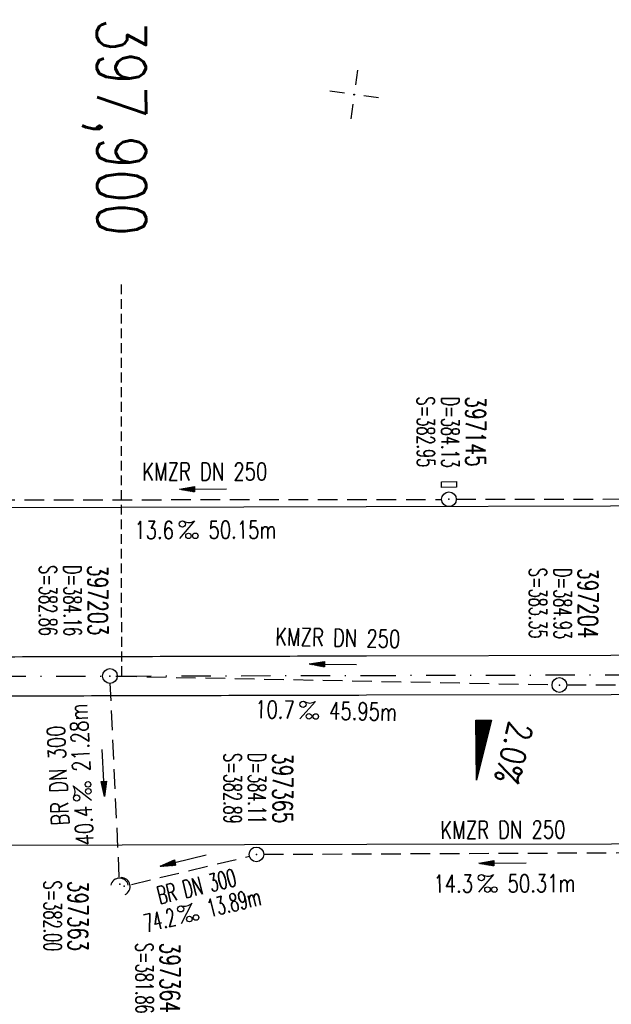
# Model space of a CAD drawing. Extents: x 0 to 1135, y 0 to 420.
# Tile 8 of 56: x 268 to 329, y 168 to 269. Entities that reach past the tile are written whole.
import ezdxf
from ezdxf.enums import TextEntityAlignment as Align

# ---------------------------------------------------------------- set-up
doc = ezdxf.new("R2010")
doc.units = 0
doc.header["$LTSCALE"] = 2
doc.header["$MEASUREMENT"] = 0
for name, pattern in [('AUSGEZOGEN', [0]), ('GESTRICH-X2', [1.5, 1, -0.5]), ('GESTRICHELT', [0.75, 0.5, -0.25]), ('STRICHPT-X3', [3, 1.5, -0.75, 0, -0.75])]:
    doc.linetypes.add(name, pattern=pattern)
doc.layers.get('0').update_dxf_attribs({"linetype": 'AUSGEZOGEN'})
for name, color, linetype in [('ACHSE', 250, 'STRICHPT-X3'), ('FBR', 8, 'CONTINUOUS'), ('GEF', 1, 'AUSGEZOGEN'), ('HEKTOM', 250, 'GESTRICHELT'), ('KANAL', 7, 'GESTRICH-X2'), ('NETZ', 250, 'CONTINUOUS'), ('PFEIL', 7, 'CONTINUOUS'), ('SCHACHTNR', 6, 'CONTINUOUS'), ('SCHSYMBOL', 7, 'CONTINUOUS'), ('TEXTO', 4, 'CONTINUOUS'), ('TEXTU', 4, 'CONTINUOUS')]:
    doc.layers.add(name, color=color, linetype=linetype)
doc.styles.add('ROMANS', font='romans.shx', dxfattribs={"width": 0.8})

# ---------------------------------------------------------------- blocks, each defined once
blk = doc.blocks.new('IKR')
at = {"color": 0}
for p, q in [((0, 1), (0, 2.5)), ((-2.5, 0), (-1, 0)), ((1, 0), (2.5, 0)), ((0, -2.5), (0, -1))]:
    blk.add_line(p, q, dxfattribs=at)
blk.add_circle((0, 0), 0.05, dxfattribs=at)
blk.add_point((0, 0), dxfattribs=at)
blk = doc.blocks.new('PROM')
blk.add_line((1.57, 1.82), (0.02, 0.02))
for centre, radius in [((0.32, 1.51), 0.317), ((0.94, 0.29), 0.283), ((1.64, 0.29), 0.283)]:
    blk.add_circle(centre, radius)
blk.add_arc((0.99, 2.68), 1.03, 239.1414, 303.3549)
blk = doc.blocks.new('PFEIL2')
at = {"color": 0}
for p, q in [((0.88, 0), (-2.4, -0.01)), ((0.88, -0.27), (0.88, 0.28)), ((0.88, 0.28), (2.43, 0.01)), ((0.91, 0.27), (0.88, 0.26)), ((0.97, 0.26), (0.88, 0.25)), ((1.02, 0.25), (0.88, 0.23)), ((1.07, 0.24), (0.88, 0.21)), ((1.13, 0.23), (0.88, 0.19)), ((1.18, 0.22), (0.88, 0.17)), ((1.24, 0.21), (0.88, 0.15)), ((1.29, 0.21), (0.88, 0.14)), ((1.34, 0.2), (0.88, 0.12)), ((1.4, 0.19), (0.88, 0.1)), ((1.45, 0.18), (0.88, 0.08)), ((1.51, 0.17), (0.88, 0.06)), ((1.56, 0.16), (0.88, 0.04)), ((1.61, 0.15), (0.88, 0.02)), ((1.67, 0.14), (0.88, 0.01)), ((1.72, 0.13), (0.88, -0.01)), ((1.78, 0.12), (0.88, -0.03)), ((1.83, 0.11), (0.88, -0.05)), ((1.88, 0.1), (0.88, -0.07)), ((1.94, 0.09), (0.88, -0.09)), ((2.05, 0.08), (0.88, -0.12)), ((1.99, 0.08), (0.88, -0.11)), ((2.1, 0.07), (0.88, -0.14)), ((2.15, 0.06), (0.88, -0.16)), ((2.21, 0.05), (0.88, -0.18)), ((2.26, 0.04), (0.88, -0.2)), ((2.32, 0.03), (0.88, -0.22)), ((2.37, 0.02), (0.88, -0.23)), ((2.42, 0.01), (0.88, -0.25)), ((2.43, 0.01), (0.88, -0.27))]:
    blk.add_line(p, q, dxfattribs=at)
blk = doc.blocks.new('GST')
at = {"color": 0}
blk.add_circle((0, 0), 0.75, dxfattribs=at)
blk.add_point((0, 0), dxfattribs=at)
blk = doc.blocks.new('13')
blk.add_lwpolyline([(0.76, 1.22), (-0.75, 1.22), (-0.75, 1.8), (0.76, 1.8)], close=True)
at = {"rotation": 180}
blk.add_blockref('GST', (0, 0), dxfattribs=at)
blk = doc.blocks.new('10')
blk.add_blockref('GST', (0, 0))
blk = doc.blocks.new('42')
at = {"color": 0}
blk.add_arc((-0.02, -0.31), 0.91, 12.5363, 167.4637, dxfattribs=at)
blk.add_point((0, 0), dxfattribs=at)
blk = doc.blocks.new('*X20')
at = {"color": 0}
for p, q in [((725.83, 193.84), (727.44, 195.45)), ((725.83, 193.85), (727.43, 195.45)), ((725.83, 193.86), (727.42, 195.45)), ((725.83, 193.87), (727.41, 195.45)), ((725.83, 193.88), (727.4, 195.45)), ((725.83, 193.89), (727.39, 195.45)), ((725.83, 193.9), (727.38, 195.45)), ((725.83, 193.91), (727.37, 195.45)), ((725.83, 193.91), (727.37, 195.45)), ((725.83, 193.92), (727.36, 195.45)), ((725.83, 193.93), (727.35, 195.45)), ((725.83, 193.94), (727.34, 195.45)), ((725.83, 193.95), (727.33, 195.45)), ((725.83, 193.96), (727.32, 195.45)), ((725.83, 193.97), (727.31, 195.45)), ((725.83, 193.98), (727.3, 195.45)), ((725.83, 193.99), (727.29, 195.45)), ((725.83, 193.99), (727.29, 195.45)), ((725.83, 194), (727.28, 195.45)), ((725.83, 194.01), (727.27, 195.45)), ((725.83, 194.02), (727.26, 195.45)), ((725.83, 194.03), (727.25, 195.45)), ((725.83, 194.04), (727.24, 195.45)), ((725.83, 194.05), (727.23, 195.45)), ((725.83, 194.06), (727.22, 195.45)), ((725.83, 194.06), (727.21, 195.45)), ((725.83, 194.07), (727.21, 195.45)), ((725.83, 194.08), (727.2, 195.45)), ((725.83, 194.09), (727.19, 195.45)), ((725.83, 194.1), (727.18, 195.45)), ((725.83, 194.11), (727.17, 195.45)), ((725.83, 194.12), (727.16, 195.45)), ((725.83, 194.13), (727.15, 195.45)), ((725.83, 194.14), (727.14, 195.45)), ((725.83, 194.14), (727.14, 195.45)), ((725.83, 194.15), (727.13, 195.45)), ((725.83, 194.16), (727.12, 195.45)), ((725.83, 194.17), (727.11, 195.45)), ((725.83, 194.18), (727.1, 195.45)), ((725.83, 194.19), (727.09, 195.45)), ((725.83, 194.2), (727.08, 195.45)), ((725.83, 194.21), (727.07, 195.45)), ((725.83, 194.21), (727.06, 195.45)), ((725.83, 194.22), (727.06, 195.45)), ((725.83, 194.23), (727.05, 195.45)), ((725.83, 194.24), (727.04, 195.45)), ((725.83, 194.25), (727.03, 195.45)), ((725.83, 194.26), (727.02, 195.45)), ((725.83, 194.27), (727.01, 195.45)), ((725.83, 194.28), (727, 195.45)), ((725.83, 194.29), (726.99, 195.45)), ((725.83, 194.29), (726.99, 195.45)), ((725.83, 194.3), (726.98, 195.45)), ((725.83, 194.31), (726.97, 195.45)), ((725.83, 194.32), (726.96, 195.45)), ((725.83, 194.33), (726.95, 195.45)), ((725.83, 194.34), (726.94, 195.45)), ((725.83, 194.35), (726.93, 195.45)), ((725.83, 194.36), (726.92, 195.45)), ((725.83, 194.37), (726.91, 195.45)), ((725.83, 194.37), (726.91, 195.45)), ((725.83, 194.38), (726.9, 195.45)), ((725.83, 194.39), (726.89, 195.45)), ((725.83, 194.4), (726.88, 195.45)), ((725.83, 194.41), (726.87, 195.45)), ((725.83, 194.42), (726.86, 195.45)), ((725.83, 194.43), (726.85, 195.45)), ((725.83, 194.44), (726.84, 195.45)), ((725.83, 194.44), (726.83, 195.45)), ((725.83, 194.45), (726.83, 195.45)), ((725.83, 194.46), (726.82, 195.45)), ((725.83, 194.47), (726.81, 195.45)), ((725.83, 194.48), (726.8, 195.45)), ((725.83, 194.49), (726.79, 195.45)), ((725.83, 194.5), (726.78, 195.45)), ((725.83, 194.51), (726.77, 195.45)), ((725.83, 194.52), (726.76, 195.45)), ((725.83, 194.52), (726.76, 195.45)), ((725.83, 194.53), (726.75, 195.45)), ((725.83, 194.54), (726.74, 195.45)), ((725.83, 194.55), (726.73, 195.45)), ((725.83, 194.56), (726.72, 195.45)), ((725.83, 194.57), (726.71, 195.45)), ((725.83, 194.58), (726.7, 195.45)), ((725.83, 194.59), (726.69, 195.45)), ((725.83, 194.59), (726.68, 195.45)), ((725.83, 194.6), (726.68, 195.45)), ((725.83, 194.61), (726.67, 195.45)), ((725.83, 194.62), (726.66, 195.45)), ((725.83, 194.63), (726.65, 195.45)), ((725.83, 194.64), (726.64, 195.45)), ((725.83, 194.65), (726.63, 195.45)), ((725.83, 194.66), (726.62, 195.45)), ((725.83, 194.67), (726.61, 195.45)), ((725.83, 194.67), (726.61, 195.45)), ((725.83, 194.68), (726.6, 195.45)), ((725.83, 194.69), (726.59, 195.45)), ((725.83, 194.7), (726.58, 195.45)), ((725.83, 194.71), (726.57, 195.45)), ((725.83, 194.72), (726.56, 195.45)), ((725.83, 194.73), (726.55, 195.45)), ((725.83, 194.74), (726.54, 195.45)), ((725.83, 194.75), (726.53, 195.45)), ((725.83, 194.75), (726.53, 195.45)), ((725.83, 194.76), (726.52, 195.45)), ((725.83, 194.77), (726.51, 195.45)), ((725.83, 194.78), (726.5, 195.45)), ((725.83, 194.79), (726.49, 195.45)), ((725.83, 194.8), (726.48, 195.45)), ((725.83, 194.81), (726.47, 195.45)), ((725.83, 194.82), (726.46, 195.45)), ((725.83, 194.82), (726.45, 195.45)), ((725.83, 194.83), (726.45, 195.45)), ((725.83, 194.84), (726.44, 195.45)), ((725.83, 194.85), (726.43, 195.45)), ((725.83, 194.86), (726.42, 195.45)), ((725.83, 194.87), (726.41, 195.45)), ((725.83, 194.88), (726.4, 195.45)), ((725.83, 194.89), (726.39, 195.45)), ((725.83, 194.9), (726.38, 195.45)), ((725.83, 194.9), (726.38, 195.45)), ((725.83, 194.91), (726.37, 195.45)), ((725.83, 194.92), (726.36, 195.45)), ((725.83, 194.93), (726.35, 195.45)), ((725.83, 194.94), (726.34, 195.45)), ((725.83, 194.95), (726.33, 195.45)), ((725.83, 194.96), (726.32, 195.45)), ((725.83, 194.97), (726.31, 195.45)), ((725.83, 194.98), (726.3, 195.45)), ((725.83, 194.98), (726.3, 195.45)), ((725.83, 194.99), (726.29, 195.45)), ((725.83, 195), (726.28, 195.45)), ((725.83, 195.01), (726.27, 195.45)), ((725.83, 195.02), (726.26, 195.45)), ((725.83, 195.03), (726.25, 195.45)), ((725.83, 195.04), (726.24, 195.45)), ((725.83, 195.05), (726.23, 195.45)), ((725.83, 195.05), (726.22, 195.45)), ((725.83, 195.06), (726.22, 195.45)), ((725.83, 195.07), (726.21, 195.45)), ((725.83, 195.08), (726.2, 195.45)), ((725.83, 195.09), (726.19, 195.45)), ((725.83, 195.1), (726.18, 195.45)), ((725.83, 195.11), (726.17, 195.45)), ((725.83, 195.12), (726.16, 195.45)), ((725.83, 195.13), (726.15, 195.45)), ((725.83, 195.13), (726.15, 195.45)), ((725.83, 195.14), (726.14, 195.45)), ((725.83, 195.15), (726.13, 195.45)), ((725.83, 195.16), (726.12, 195.45)), ((725.83, 195.17), (726.11, 195.45)), ((725.83, 195.18), (726.1, 195.45)), ((725.83, 195.19), (726.09, 195.45)), ((725.83, 195.2), (726.08, 195.45)), ((725.83, 195.2), (726.07, 195.45)), ((725.83, 195.21), (726.07, 195.45)), ((725.83, 195.22), (726.06, 195.45)), ((725.83, 195.23), (726.05, 195.45)), ((725.83, 195.24), (726.04, 195.45)), ((725.83, 195.25), (726.03, 195.45)), ((725.83, 195.26), (726.02, 195.45)), ((725.83, 195.27), (726.01, 195.45)), ((725.83, 195.28), (726, 195.45)), ((725.83, 195.28), (726, 195.45)), ((725.83, 195.29), (725.99, 195.45)), ((725.83, 195.3), (725.98, 195.45)), ((725.83, 195.31), (725.97, 195.45)), ((725.83, 195.32), (725.96, 195.45)), ((725.83, 195.33), (725.95, 195.45)), ((725.83, 195.34), (725.94, 195.45)), ((725.83, 195.35), (725.93, 195.45)), ((725.83, 195.36), (725.92, 195.45)), ((725.83, 195.36), (725.92, 195.45)), ((725.83, 195.37), (725.91, 195.45)), ((725.83, 195.38), (725.9, 195.45)), ((725.83, 195.39), (725.89, 195.45)), ((725.83, 195.4), (725.88, 195.45)), ((725.83, 195.41), (725.87, 195.45)), ((725.83, 195.42), (725.86, 195.45)), ((725.83, 195.43), (725.85, 195.45)), ((725.83, 195.43), (725.84, 195.45)), ((725.83, 195.44), (725.84, 195.45)), ((725.83, 193.83), (727.43, 195.43)), ((725.83, 193.82), (727.43, 195.42)), ((725.83, 193.81), (727.43, 195.41)), ((725.83, 193.8), (727.42, 195.4)), ((725.83, 193.79), (727.42, 195.38)), ((725.83, 193.78), (727.42, 195.37)), ((725.83, 193.77), (727.41, 195.36)), ((725.83, 193.76), (727.41, 195.35)), ((725.83, 193.76), (727.41, 195.34)), ((725.83, 193.75), (727.4, 195.32)), ((725.83, 193.74), (727.4, 195.31)), ((725.83, 193.73), (727.4, 195.3)), ((725.83, 193.72), (727.4, 195.29)), ((725.83, 193.71), (727.39, 195.28)), ((725.83, 193.7), (727.39, 195.26)), ((725.83, 193.69), (727.39, 195.25)), ((725.83, 193.68), (727.38, 195.24)), ((725.83, 193.68), (727.38, 195.23)), ((725.83, 193.67), (727.38, 195.22)), ((725.83, 193.66), (727.37, 195.2)), ((725.83, 193.65), (727.37, 195.19)), ((725.83, 193.64), (727.37, 195.18)), ((725.83, 193.63), (727.36, 195.17)), ((725.83, 193.62), (727.36, 195.16)), ((725.83, 193.61), (727.36, 195.14)), ((725.83, 193.61), (727.35, 195.13)), ((725.83, 193.6), (727.35, 195.12)), ((725.83, 193.59), (727.35, 195.11)), ((725.83, 193.58), (727.34, 195.1)), ((725.83, 193.57), (727.34, 195.08)), ((725.83, 193.56), (727.34, 195.07)), ((725.83, 193.55), (727.34, 195.06)), ((725.83, 193.54), (727.33, 195.05)), ((725.83, 193.53), (727.33, 195.04)), ((725.83, 193.53), (727.33, 195.02)), ((725.83, 193.52), (727.32, 195.01)), ((725.83, 193.51), (727.32, 195)), ((725.83, 193.5), (727.32, 194.99)), ((725.83, 193.49), (727.31, 194.98)), ((725.83, 193.48), (727.31, 194.96)), ((725.83, 193.47), (727.31, 194.95)), ((725.83, 193.46), (727.3, 194.94)), ((725.83, 193.45), (727.3, 194.93)), ((725.83, 193.45), (727.3, 194.92)), ((725.83, 193.44), (727.29, 194.91)), ((725.83, 193.43), (727.29, 194.89)), ((725.83, 193.42), (727.29, 194.88)), ((725.83, 193.41), (727.29, 194.87)), ((725.83, 193.4), (727.28, 194.86)), ((725.83, 193.39), (727.28, 194.85)), ((725.83, 193.38), (727.28, 194.83)), ((725.83, 193.38), (727.27, 194.82)), ((725.83, 193.37), (727.27, 194.81)), ((725.83, 193.36), (727.27, 194.8)), ((725.83, 193.35), (727.26, 194.79)), ((725.83, 193.34), (727.26, 194.77)), ((725.83, 193.33), (727.26, 194.76)), ((725.83, 193.32), (727.25, 194.75)), ((725.83, 193.31), (727.25, 194.74)), ((725.83, 193.3), (727.25, 194.73)), ((725.83, 193.3), (727.24, 194.71)), ((725.83, 193.29), (727.24, 194.7)), ((725.83, 193.28), (727.24, 194.69)), ((725.83, 193.27), (727.23, 194.68)), ((725.83, 193.26), (727.23, 194.67)), ((725.83, 193.25), (727.23, 194.65)), ((725.83, 193.24), (727.23, 194.64)), ((725.83, 193.23), (727.22, 194.63)), ((725.83, 193.22), (727.22, 194.62)), ((725.83, 193.22), (727.22, 194.61)), ((725.83, 193.21), (727.21, 194.59)), ((725.83, 193.2), (727.21, 194.58)), ((725.83, 193.19), (727.21, 194.57)), ((725.83, 193.18), (727.2, 194.56)), ((725.83, 193.17), (727.2, 194.55)), ((725.83, 193.16), (727.2, 194.53)), ((725.83, 193.15), (727.19, 194.52)), ((725.83, 193.15), (727.19, 194.51)), ((725.83, 193.14), (727.19, 194.5)), ((725.83, 193.13), (727.18, 194.49)), ((725.83, 193.12), (727.18, 194.47)), ((725.83, 193.11), (727.18, 194.46)), ((725.83, 193.1), (727.17, 194.45)), ((725.83, 193.09), (727.17, 194.44)), ((725.83, 193.08), (727.17, 194.43)), ((725.83, 193.07), (727.17, 194.41)), ((725.83, 193.07), (727.16, 194.4)), ((725.83, 193.06), (727.16, 194.39)), ((725.83, 193.05), (727.16, 194.38)), ((725.83, 193.04), (727.15, 194.37)), ((725.83, 193.03), (727.15, 194.35)), ((725.83, 193.02), (727.15, 194.34)), ((725.83, 193.01), (727.14, 194.33)), ((725.83, 193), (727.14, 194.32)), ((725.83, 193), (727.14, 194.31)), ((725.83, 192.99), (727.13, 194.29)), ((725.83, 192.98), (727.13, 194.28)), ((725.83, 192.97), (727.13, 194.27)), ((725.83, 192.96), (727.12, 194.26)), ((725.83, 192.95), (727.12, 194.25)), ((725.83, 192.94), (727.12, 194.23)), ((725.83, 192.93), (727.11, 194.22)), ((725.83, 192.92), (727.11, 194.21)), ((725.83, 192.92), (727.11, 194.2)), ((725.83, 192.91), (727.11, 194.19)), ((725.83, 192.9), (727.1, 194.17)), ((725.83, 192.89), (727.1, 194.16)), ((725.83, 192.88), (727.1, 194.15)), ((725.83, 192.87), (727.09, 194.14)), ((725.83, 192.86), (727.09, 194.13)), ((725.83, 192.85), (727.09, 194.11)), ((725.83, 192.84), (727.08, 194.1)), ((725.83, 192.84), (727.08, 194.09)), ((725.83, 192.83), (727.08, 194.08)), ((725.83, 192.82), (727.07, 194.07)), ((725.83, 192.81), (727.07, 194.05)), ((725.83, 192.8), (727.07, 194.04)), ((725.83, 192.79), (727.06, 194.03)), ((725.83, 192.78), (727.06, 194.02)), ((725.83, 192.77), (727.06, 194.01)), ((725.83, 192.77), (727.05, 193.99)), ((725.83, 192.76), (727.05, 193.98)), ((725.83, 192.75), (727.05, 193.97)), ((725.83, 192.74), (727.05, 193.96)), ((725.83, 192.73), (727.04, 193.95)), ((725.83, 192.72), (727.04, 193.93)), ((725.83, 192.71), (727.04, 193.92)), ((725.83, 192.7), (727.03, 193.91)), ((725.83, 192.69), (727.03, 193.9)), ((725.83, 192.69), (727.03, 193.89)), ((725.83, 192.68), (727.02, 193.87)), ((725.83, 192.67), (727.02, 193.86)), ((725.83, 192.66), (727.02, 193.85)), ((725.83, 192.65), (727.01, 193.84)), ((725.83, 192.64), (727.01, 193.83)), ((725.83, 192.63), (727.01, 193.81)), ((725.83, 192.62), (727, 193.8)), ((725.83, 192.62), (727, 193.79)), ((725.83, 192.61), (727, 193.78)), ((725.83, 192.6), (726.99, 193.77)), ((725.83, 192.59), (726.99, 193.75)), ((725.83, 192.58), (726.99, 193.74)), ((725.83, 192.57), (726.99, 193.73)), ((725.83, 192.56), (726.98, 193.72)), ((725.83, 192.55), (726.98, 193.71)), ((725.83, 192.54), (726.98, 193.69)), ((725.83, 192.54), (726.97, 193.68)), ((725.83, 192.53), (726.97, 193.67)), ((725.83, 192.52), (726.97, 193.66)), ((725.83, 192.51), (726.96, 193.65)), ((725.83, 192.5), (726.96, 193.63)), ((725.83, 192.49), (726.96, 193.62)), ((725.83, 192.48), (726.95, 193.61)), ((725.83, 192.47), (726.95, 193.6)), ((725.83, 192.46), (726.95, 193.59)), ((725.83, 192.46), (726.94, 193.57)), ((725.83, 192.45), (726.94, 193.56)), ((725.83, 192.44), (726.94, 193.55)), ((725.83, 192.43), (726.94, 193.54)), ((725.83, 192.42), (726.93, 193.53)), ((725.83, 192.41), (726.93, 193.51)), ((725.83, 192.4), (726.93, 193.5)), ((725.83, 192.39), (726.92, 193.49)), ((725.83, 192.39), (726.92, 193.48)), ((725.83, 192.38), (726.92, 193.47)), ((725.83, 192.37), (726.91, 193.45)), ((725.83, 192.36), (726.91, 193.44)), ((725.83, 192.35), (726.91, 193.43)), ((725.83, 192.34), (726.9, 193.42)), ((725.83, 192.33), (726.9, 193.41)), ((725.83, 192.32), (726.9, 193.39)), ((725.83, 192.31), (726.89, 193.38)), ((725.83, 192.31), (726.89, 193.37)), ((725.83, 192.3), (726.89, 193.36)), ((725.83, 192.29), (726.88, 193.35)), ((725.83, 192.28), (726.88, 193.33)), ((725.83, 192.27), (726.88, 193.32)), ((725.83, 192.26), (726.88, 193.31)), ((725.83, 192.25), (726.87, 193.3)), ((725.83, 192.24), (726.87, 193.29)), ((725.83, 192.24), (726.87, 193.27)), ((725.83, 192.23), (726.86, 193.26)), ((725.83, 192.22), (726.86, 193.25)), ((725.83, 192.21), (726.86, 193.24)), ((725.83, 192.2), (726.85, 193.23)), ((725.83, 192.19), (726.85, 193.21)), ((725.83, 192.18), (726.85, 193.2)), ((725.83, 192.17), (726.84, 193.19)), ((725.83, 192.16), (726.84, 193.18)), ((725.83, 192.16), (726.84, 193.17)), ((725.83, 192.15), (726.83, 193.15)), ((725.83, 192.14), (726.83, 193.14)), ((725.83, 192.13), (726.83, 193.13)), ((725.83, 192.12), (726.82, 193.12)), ((725.83, 192.11), (726.82, 193.11)), ((725.83, 192.1), (726.82, 193.09)), ((725.83, 192.09), (726.82, 193.08)), ((725.83, 192.08), (726.81, 193.07)), ((725.83, 192.08), (726.81, 193.06)), ((725.83, 192.07), (726.81, 193.05)), ((725.83, 192.06), (726.8, 193.03)), ((725.83, 192.05), (726.8, 193.02)), ((725.83, 192.04), (726.8, 193.01)), ((725.83, 192.03), (726.79, 193)), ((725.83, 192.02), (726.79, 192.99)), ((725.83, 192.01), (726.79, 192.97)), ((725.83, 192.01), (726.78, 192.96)), ((725.83, 192), (726.78, 192.95)), ((725.83, 191.99), (726.78, 192.94)), ((725.83, 191.98), (726.77, 192.93)), ((725.83, 191.97), (726.77, 192.91)), ((725.83, 191.96), (726.77, 192.9)), ((725.83, 191.95), (726.76, 192.89)), ((725.83, 191.94), (726.76, 192.88)), ((725.83, 191.93), (726.76, 192.87)), ((725.83, 191.93), (726.76, 192.85)), ((725.83, 191.92), (726.75, 192.84)), ((725.83, 191.91), (726.75, 192.83)), ((725.83, 191.9), (726.75, 192.82)), ((725.83, 191.89), (726.74, 192.81)), ((725.83, 191.88), (726.74, 192.79)), ((725.83, 191.87), (726.74, 192.78)), ((725.83, 191.86), (726.73, 192.77)), ((725.83, 191.85), (726.73, 192.76)), ((725.83, 191.85), (726.73, 192.75)), ((725.83, 191.84), (726.72, 192.73)), ((725.83, 191.83), (726.72, 192.72)), ((725.83, 191.82), (726.72, 192.71)), ((725.83, 191.81), (726.71, 192.7)), ((725.83, 191.8), (726.71, 192.69)), ((725.83, 191.79), (726.71, 192.67)), ((725.83, 191.78), (726.7, 192.66)), ((725.83, 191.78), (726.7, 192.65)), ((725.83, 191.77), (726.7, 192.64)), ((725.83, 191.76), (726.7, 192.63)), ((725.83, 191.75), (726.69, 192.61)), ((725.83, 191.74), (726.69, 192.6)), ((725.83, 191.73), (726.69, 192.59)), ((725.83, 191.72), (726.68, 192.58)), ((725.83, 191.71), (726.68, 192.57)), ((725.83, 191.7), (726.68, 192.55)), ((725.83, 191.7), (726.67, 192.54)), ((725.83, 191.69), (726.67, 192.53)), ((725.83, 191.68), (726.67, 192.52)), ((725.83, 191.67), (726.66, 192.51)), ((725.83, 191.66), (726.66, 192.49)), ((725.83, 191.65), (726.66, 192.48)), ((725.83, 191.64), (726.65, 192.47)), ((725.83, 191.63), (726.65, 192.46)), ((725.83, 191.63), (726.65, 192.45)), ((725.83, 191.62), (726.64, 192.43)), ((725.83, 191.61), (726.64, 192.42)), ((725.83, 191.6), (726.64, 192.41)), ((725.83, 191.59), (726.64, 192.4)), ((725.83, 191.58), (726.63, 192.39)), ((725.83, 191.57), (726.63, 192.37)), ((725.83, 191.56), (726.63, 192.36)), ((725.83, 191.55), (726.62, 192.35)), ((725.83, 191.55), (726.62, 192.34)), ((725.83, 191.54), (726.62, 192.33)), ((725.83, 191.53), (726.61, 192.31)), ((725.83, 191.52), (726.61, 192.3)), ((725.83, 191.51), (726.61, 192.29)), ((725.83, 191.5), (726.6, 192.28)), ((725.83, 191.49), (726.6, 192.27)), ((725.83, 191.48), (726.6, 192.25)), ((725.83, 191.47), (726.59, 192.24)), ((725.83, 191.47), (726.59, 192.23)), ((725.83, 191.46), (726.59, 192.22)), ((725.83, 191.45), (726.59, 192.21)), ((725.83, 191.44), (726.58, 192.19)), ((725.83, 191.43), (726.58, 192.18)), ((725.83, 191.42), (726.58, 192.17)), ((725.83, 191.41), (726.57, 192.16)), ((725.83, 191.4), (726.57, 192.15)), ((725.83, 191.4), (726.57, 192.13)), ((725.83, 191.39), (726.56, 192.12)), ((725.83, 191.38), (726.56, 192.11)), ((725.83, 191.37), (726.56, 192.1)), ((725.83, 191.36), (726.55, 192.09)), ((725.83, 191.35), (726.55, 192.07)), ((725.83, 191.34), (726.55, 192.06)), ((725.83, 191.33), (726.54, 192.05)), ((725.83, 191.32), (726.54, 192.04)), ((725.83, 191.32), (726.54, 192.03)), ((725.83, 191.31), (726.53, 192.01)), ((725.83, 191.3), (726.53, 192)), ((725.83, 191.29), (726.53, 191.99)), ((725.83, 191.28), (726.53, 191.98)), ((725.83, 191.27), (726.52, 191.97)), ((725.83, 191.26), (726.52, 191.95)), ((725.83, 191.25), (726.52, 191.94)), ((725.83, 191.25), (726.51, 191.93)), ((725.83, 191.24), (726.51, 191.92)), ((725.83, 191.23), (726.51, 191.91)), ((725.83, 191.22), (726.5, 191.89)), ((725.83, 191.21), (726.5, 191.88)), ((725.83, 191.2), (726.5, 191.87)), ((725.83, 191.19), (726.49, 191.86)), ((725.83, 191.18), (726.49, 191.85)), ((725.83, 191.17), (726.49, 191.84)), ((725.83, 191.17), (726.48, 191.82)), ((725.83, 191.16), (726.48, 191.81)), ((725.83, 191.15), (726.48, 191.8)), ((725.83, 191.14), (726.47, 191.79)), ((725.83, 191.13), (726.47, 191.78)), ((725.83, 191.12), (726.47, 191.76)), ((725.83, 191.11), (726.47, 191.75)), ((725.83, 191.1), (726.46, 191.74)), ((725.83, 191.09), (726.46, 191.73)), ((725.83, 191.09), (726.46, 191.72)), ((725.83, 191.08), (726.45, 191.7)), ((725.83, 191.07), (726.45, 191.69)), ((725.83, 191.06), (726.45, 191.68)), ((725.83, 191.05), (726.44, 191.67)), ((725.83, 191.04), (726.44, 191.66)), ((725.83, 191.03), (726.44, 191.64)), ((725.83, 191.02), (726.43, 191.63)), ((725.83, 191.02), (726.43, 191.62)), ((725.83, 191.01), (726.43, 191.61)), ((725.83, 191), (726.42, 191.6)), ((725.83, 190.99), (726.42, 191.58)), ((725.83, 190.98), (726.42, 191.57)), ((725.83, 190.97), (726.41, 191.56)), ((725.83, 190.96), (726.41, 191.55)), ((725.83, 190.95), (726.41, 191.54)), ((725.83, 190.94), (726.41, 191.52)), ((725.83, 190.94), (726.4, 191.51)), ((725.83, 190.93), (726.4, 191.5)), ((725.83, 190.92), (726.4, 191.49)), ((725.83, 190.91), (726.39, 191.48)), ((725.83, 190.9), (726.39, 191.46)), ((725.83, 190.89), (726.39, 191.45)), ((725.83, 190.88), (726.38, 191.44)), ((725.83, 190.87), (726.38, 191.43)), ((725.83, 190.87), (726.38, 191.42)), ((725.83, 190.86), (726.37, 191.4)), ((725.83, 190.85), (726.37, 191.39)), ((725.83, 190.84), (726.37, 191.38)), ((725.83, 190.83), (726.36, 191.37)), ((725.83, 190.82), (726.36, 191.36)), ((725.83, 190.81), (726.36, 191.34)), ((725.83, 190.8), (726.35, 191.33)), ((725.83, 190.79), (726.35, 191.32)), ((725.83, 190.79), (726.35, 191.31)), ((725.83, 190.78), (726.35, 191.3)), ((725.83, 190.77), (726.34, 191.28)), ((725.83, 190.76), (726.34, 191.27)), ((725.83, 190.75), (726.34, 191.26)), ((725.83, 190.74), (726.33, 191.25)), ((725.83, 190.73), (726.33, 191.24)), ((725.83, 190.72), (726.33, 191.22)), ((725.83, 190.71), (726.32, 191.21)), ((725.83, 190.71), (726.32, 191.2)), ((725.83, 190.7), (726.32, 191.19)), ((725.83, 190.69), (726.31, 191.18)), ((725.83, 190.68), (726.31, 191.16)), ((725.83, 190.67), (726.31, 191.15)), ((725.83, 190.66), (726.3, 191.14)), ((725.83, 190.65), (726.3, 191.13)), ((725.83, 190.64), (726.3, 191.12)), ((725.83, 190.64), (726.29, 191.1)), ((725.83, 190.63), (726.29, 191.09)), ((725.83, 190.62), (726.29, 191.08)), ((725.83, 190.61), (726.29, 191.07)), ((725.83, 190.6), (726.28, 191.06)), ((725.83, 190.59), (726.28, 191.04)), ((725.83, 190.58), (726.28, 191.03)), ((725.83, 190.57), (726.27, 191.02)), ((725.83, 190.56), (726.27, 191.01)), ((725.83, 190.56), (726.27, 191)), ((725.83, 190.55), (726.26, 190.98)), ((725.83, 190.54), (726.26, 190.97)), ((725.83, 190.53), (726.26, 190.96)), ((725.83, 190.52), (726.25, 190.95)), ((725.83, 190.51), (726.25, 190.94)), ((725.83, 190.5), (726.25, 190.92)), ((725.83, 190.49), (726.24, 190.91)), ((725.83, 190.48), (726.24, 190.9)), ((725.83, 190.48), (726.24, 190.89)), ((725.83, 190.47), (726.24, 190.88)), ((725.83, 190.46), (726.23, 190.86)), ((725.83, 190.45), (726.23, 190.85)), ((725.83, 190.44), (726.23, 190.84)), ((725.83, 190.43), (726.22, 190.83)), ((725.83, 190.42), (726.22, 190.82)), ((725.83, 190.41), (726.22, 190.8)), ((725.83, 190.41), (726.21, 190.79)), ((725.83, 190.4), (726.21, 190.78)), ((725.83, 190.39), (726.21, 190.77)), ((725.83, 190.38), (726.2, 190.76)), ((725.83, 190.37), (726.2, 190.74)), ((725.83, 190.36), (726.2, 190.73)), ((725.83, 190.35), (726.19, 190.72)), ((725.83, 190.34), (726.19, 190.71)), ((725.83, 190.33), (726.19, 190.7)), ((725.83, 190.33), (726.18, 190.68)), ((725.83, 190.32), (726.18, 190.67)), ((725.83, 190.31), (726.18, 190.66)), ((725.83, 190.3), (726.18, 190.65)), ((725.83, 190.29), (726.17, 190.64)), ((725.83, 190.28), (726.17, 190.62)), ((725.83, 190.27), (726.17, 190.61)), ((725.83, 190.26), (726.16, 190.6)), ((725.83, 190.26), (726.16, 190.59)), ((725.83, 190.25), (726.16, 190.58)), ((725.83, 190.24), (726.15, 190.56)), ((725.83, 190.23), (726.15, 190.55)), ((725.83, 190.22), (726.15, 190.54)), ((725.83, 190.21), (726.14, 190.53)), ((725.83, 190.2), (726.14, 190.52)), ((725.83, 190.19), (726.14, 190.5)), ((725.83, 190.18), (726.13, 190.49)), ((725.83, 190.18), (726.13, 190.48)), ((725.83, 190.17), (726.13, 190.47)), ((725.83, 190.16), (726.12, 190.46)), ((725.83, 190.15), (726.12, 190.44)), ((725.83, 190.14), (726.12, 190.43)), ((725.83, 190.13), (726.12, 190.42)), ((725.83, 190.12), (726.11, 190.41)), ((725.83, 190.11), (726.11, 190.4)), ((725.83, 190.1), (726.11, 190.38)), ((725.83, 190.1), (726.1, 190.37)), ((725.83, 190.09), (726.1, 190.36)), ((725.83, 190.08), (726.1, 190.35)), ((725.83, 190.07), (726.09, 190.34)), ((725.83, 190.06), (726.09, 190.32)), ((725.83, 190.05), (726.09, 190.31)), ((725.83, 190.04), (726.08, 190.3)), ((725.83, 190.03), (726.08, 190.29)), ((725.83, 190.03), (726.08, 190.28)), ((725.83, 190.02), (726.07, 190.26)), ((725.83, 190.01), (726.07, 190.25)), ((725.83, 190), (726.07, 190.24)), ((725.83, 189.99), (726.06, 190.23)), ((725.83, 189.98), (726.06, 190.22)), ((725.83, 189.97), (726.06, 190.2)), ((725.83, 189.96), (726.06, 190.19)), ((725.83, 189.95), (726.05, 190.18)), ((725.83, 189.95), (726.05, 190.17)), ((725.83, 189.94), (726.05, 190.16)), ((725.83, 189.93), (726.04, 190.14)), ((725.83, 189.92), (726.04, 190.13)), ((725.83, 189.91), (726.04, 190.12)), ((725.83, 189.9), (726.03, 190.11)), ((725.83, 189.89), (726.03, 190.1)), ((725.83, 189.88), (726.03, 190.08)), ((725.83, 189.88), (726.02, 190.07)), ((725.83, 189.87), (726.02, 190.06)), ((725.83, 189.86), (726.02, 190.05)), ((725.83, 189.85), (726.01, 190.04)), ((725.83, 189.84), (726.01, 190.02)), ((725.83, 189.83), (726.01, 190.01)), ((725.83, 189.82), (726, 190)), ((725.83, 189.81), (726, 189.99)), ((725.83, 189.8), (726, 189.98)), ((725.83, 189.8), (726, 189.96)), ((725.83, 189.79), (725.99, 189.95)), ((725.83, 189.78), (725.99, 189.94)), ((725.83, 189.77), (725.99, 189.93)), ((725.83, 189.76), (725.98, 189.92)), ((725.83, 189.75), (725.98, 189.9)), ((725.83, 189.74), (725.98, 189.89)), ((725.83, 189.73), (725.97, 189.88)), ((725.83, 189.72), (725.97, 189.87)), ((725.83, 189.72), (725.97, 189.86)), ((725.83, 189.71), (725.96, 189.84)), ((725.83, 189.7), (725.96, 189.83)), ((725.83, 189.69), (725.96, 189.82)), ((725.83, 189.68), (725.95, 189.81)), ((725.83, 189.67), (725.95, 189.8)), ((725.83, 189.66), (725.95, 189.78)), ((725.83, 189.65), (725.94, 189.77)), ((725.83, 189.65), (725.94, 189.76)), ((725.83, 189.64), (725.94, 189.75)), ((725.83, 189.63), (725.94, 189.74)), ((725.83, 189.62), (725.93, 189.72)), ((725.83, 189.61), (725.93, 189.71)), ((725.83, 189.6), (725.93, 189.7)), ((725.83, 189.59), (725.92, 189.69)), ((725.83, 189.58), (725.92, 189.68)), ((725.83, 189.57), (725.92, 189.66)), ((725.83, 189.57), (725.91, 189.65)), ((725.83, 189.56), (725.91, 189.64)), ((725.83, 189.55), (725.91, 189.63)), ((725.83, 189.54), (725.9, 189.62)), ((725.83, 189.53), (725.9, 189.6)), ((725.83, 189.52), (725.9, 189.59)), ((725.83, 189.51), (725.89, 189.58)), ((725.83, 189.5), (725.89, 189.57)), ((725.83, 189.49), (725.89, 189.56)), ((725.83, 189.49), (725.89, 189.54)), ((725.83, 189.48), (725.88, 189.53)), ((725.83, 189.47), (725.88, 189.52)), ((725.83, 189.46), (725.88, 189.51)), ((725.83, 189.45), (725.87, 189.5)), ((725.83, 189.44), (725.87, 189.48)), ((725.83, 189.43), (725.87, 189.47)), ((725.83, 189.42), (725.86, 189.46)), ((725.83, 189.42), (725.86, 189.45)), ((725.83, 189.41), (725.86, 189.44)), ((725.83, 189.4), (725.85, 189.42)), ((725.83, 189.39), (725.85, 189.41)), ((725.83, 189.38), (725.85, 189.4)), ((725.83, 189.37), (725.84, 189.39)), ((725.83, 189.36), (725.84, 189.38)), ((725.83, 189.35), (725.84, 189.36)), ((725.83, 189.34), (725.83, 189.35)), ((725.83, 189.34), (725.83, 189.34))]:
    blk.add_line(p, q, dxfattribs=at)
blk = doc.blocks.new('GEF')
at = {"color": 0}
for p, q in [((0.01, 0.02), (0.01, 6.15)), ((1.62, 6.15), (0.01, 0.02)), ((0.01, 6.15), (1.62, 6.15))]:
    blk.add_line(p, q, dxfattribs=at)
blk.add_blockref('*X20', (-725.82, -189.3), dxfattribs=at)

msp = doc.modelspace()

# ---------------------------------------------------------------- linework, layer by layer
at = {"layer": 'ACHSE'}
msp.add_lwpolyline([(108.77, 201.24), (178.85, 201.4), (253.85, 201.56), (278.85, 201.62), (303.85, 201.68), (328.85, 201.74), (353.85, 201.79), (360.18, 201.8), (378.85, 201.88), (403.85, 202.1), (428.85, 202.45), (453.85, 202.92), (478.84, 203.53), (503.83, 204.26), (528.81, 205.13), (553.79, 206.12), (578.77, 207.24)], dxfattribs=at)
at = {"layer": 'FBR'}
for points in [[(137.49, 218.55), (178.82, 218.65), (253.82, 218.81), (278.81, 218.87), (303.82, 218.93), (328.82, 218.99), (353.81, 219.04), (360.13, 219.05), (378.74, 219.13), (403.66, 219.35), (428.57, 219.69), (443.1, 219.97)], [(137.7, 184.05), (178.89, 184.15), (253.89, 184.31), (278.89, 184.37), (303.89, 184.43), (328.89, 184.49), (353.89, 184.54), (360.23, 184.55), (378.97, 184.63), (404.05, 184.85), (429.13, 185.2), (443.41, 185.47)]]:
    msp.add_lwpolyline(points, dxfattribs=at)
for points in [[(129.72, 203.28), (178.85, 203.4), (253.85, 203.56, 0.00002), (266.35, 203.59, -0.00002), (278.85, 203.62, -0.000003), (291.35, 203.65, 0.000003), (303.85, 203.68), (328.85, 203.74), (353.85, 203.79, -0.000192), (357.01, 203.8, 0.000032), (360.17, 203.8, 0.000557), (366.48, 203.82, 0.000285), (378.84, 203.88, 0.000854), (389.14, 203.95, 0.000599), (403.83, 204.1, 0.000687), (416.03, 204.25, 0.000655), (428.82, 204.45, 0.000651), (441.19, 204.67, 0.000494), (450.96, 204.86, 0.000639)], [(129.7, 199.28), (178.86, 199.4), (253.86, 199.56, 0.00002), (266.36, 199.59, -0.00002), (278.86, 199.62, -0.000003), (291.36, 199.65, 0.000003), (303.86, 199.68), (328.86, 199.74), (353.86, 199.79, -0.000192), (357.02, 199.8, 0.000032), (360.19, 199.8, 0.000557), (366.5, 199.82, 0.000285), (378.87, 199.88, 0.000854), (389.17, 199.95, 0.000599), (403.88, 200.1, 0.000687), (416.08, 200.25, 0.000655), (428.88, 200.45, 0.000651), (441.26, 200.67, 0.000495), (451.06, 200.86, 0.000639)]]:
    msp.add_lwpolyline(points, format="xyb", dxfattribs=at)
at = {"layer": 'HEKTOM'}
msp.add_line((278.84, 201.61), (278.8, 241.62), dxfattribs=at)
at = {"layer": 'KANAL'}
for p, q in [((262.9, 219.61), (311.54, 219.66)), ((313.03, 219.67), (361.77, 219.76)), ((278.4, 201.6), (322.84, 200.73)), ((278.59, 181.12), (277.67, 200.88)), ((324.32, 200.71), (362.84, 200.8)), ((279.83, 180.34), (291.89, 183.21)), ((293.37, 183.41), (342.16, 183.63))]:
    msp.add_line(p, q, dxfattribs=at)

# ---------------------------------------------------------------- block references
at = {"layer": 'GEF', "rotation": 0.5434572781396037}
msp.add_blockref('GEF', (315.09, 190.95), dxfattribs=at)
at = {"layer": 'NETZ', "rotation": 171.9288}
msp.add_blockref('IKR', (302.6, 261.01), dxfattribs=at)
at = {"layer": 'PFEIL'}
for p, rotation in [((287.16, 220.72), 180.071104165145), ((300.44, 202.82), 178.845104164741), ((276.96, 191.73), 272.6741041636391), ((285.14, 182.77), 193.4566041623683), ((317.77, 182.52), 180.2777041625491)]:
    msp.add_blockref('PFEIL2', p, dxfattribs=dict(at, rotation=rotation))
at = {"layer": 'SCHSYMBOL'}
for name, p, rotation in [('13', (312.29, 219.67), 0.1294041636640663), ('10', (277.64, 201.62), 0.1294041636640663), ('10', (323.58, 200.7), 0.1294041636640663), ('10', (292.61, 183.4), 0.1294041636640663), ('42', (279.1, 180.17), 282.7735300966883), ('42', (278.63, 180.37), 0.1294041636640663)]:
    msp.add_blockref(name, p, dxfattribs=dict(at, rotation=rotation))
at = {"layer": 'TEXTU'}
for p, rotation in [((284.72, 215.64), 0.07110416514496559), ((297.03, 197.23), 358.845104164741), ((275.76, 188.92), 92.67410416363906), ((315.29, 179.51), 0.2777041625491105), ((284.91, 176.29), 13.45660416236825)]:
    msp.add_blockref('PROM', p, dxfattribs=dict(at, rotation=rotation))

# ---------------------------------------------------------------- texts
at = {"layer": 'GEF', "style": 'ROMANS', "width": 0.8}
msp.add_text('2.0%%%', height=2.5, rotation=255.8114, dxfattribs=at).set_placement((318.48, 197.13))
at = {"layer": 'HEKTOM', "style": 'ROMANS', "width": 0.8}
msp.add_text('397,900', height=5, rotation=270.1294, dxfattribs=at).set_placement((276.3, 268.81))
at = {"layer": 'SCHACHTNR', "style": 'ROMANS'}
for s, height, width, p in [('S=382.95', 1.8, 0.6, (309.02, 230.17)), ('D=384.13', 1.8, 0.6, (311.52, 230.16)), ('397145', 2, 0.7, (314.01, 230.19)), ('S=382.86', 1.8, 0.6, (270.4, 212.94)), ('D=384.16', 1.8, 0.6, (272.9, 212.96)), ('397203', 2, 0.7, (275.39, 212.96)), ('S=383.35', 1.8, 0.6, (320.48, 212.67)), ('D=384.93', 1.8, 0.6, (323, 212.66)), ('397204', 2, 0.7, (325.49, 212.65)), ('S=382.89', 1.8, 0.6, (289.27, 193.75)), ('D=384.11', 1.8, 0.6, (291.76, 193.77)), ('397365', 2, 0.7, (294.29, 193.76)), ('S=382.00', 1.8, 0.6, (270.87, 180.72)), ('397363', 2, 0.7, (273.36, 180.71)), ('S=381.86', 1.8, 0.6, (280.26, 174.36)), ('397364', 2, 0.7, (282.76, 174.39))]:
    msp.add_text(s, height=height, rotation=270.1294, dxfattribs=dict(at, width=width)).set_placement(p)
at = {"layer": 'TEXTO', "style": 'ROMANS'}
for s, rotation, width, p in [('KMZR DN 250', 0.0711, 0.75, (287.33, 221.6)), ('KMZR DN 250', 358.8451, 0.75, (300.91, 204.62)), ('BR DN 300', 92.6741, 0.75, (273.23, 191.49)), ('KMZR DN 250', 0.2777, 0.75, (317.81, 185.01)), ('BR DN 300', 13.4566, 0.6, (286.7, 179.25))]:
    msp.add_text(s, height=1.8, rotation=rotation, dxfattribs=dict(at, width=width)).set_placement(p, align=Align.CENTER)
at = {"layer": 'TEXTU', "style": 'ROMANS'}
for s, rotation, width, p in [('13.6', 0.0711, 0.75, (280.13, 215.62)), ('50.15m', 0.0711, 0.75, (287.71, 215.65)), ('10.7', 358.8451, 0.75, (292.47, 197.33)), ('45.95m', 358.8451, 0.75, (300.02, 197.18)), ('21.28m', 92.6741, 0.75, (275.62, 191.9)), ('40.4', 92.6741, 0.75, (275.97, 184.34)), ('14.3', 0.2777, 0.75, (310.71, 179.5)), ('50.31m', 0.2777, 0.75, (318.29, 179.53)), ('13.89m', 13.4566, 0.6, (287.82, 176.98)), ('74.2', 13.4566, 0.6, (281.35, 175.43))]:
    msp.add_text(s, height=1.8, rotation=rotation, dxfattribs=dict(at, width=width)).set_placement(p)

doc.saveas('drawing.dxf')
